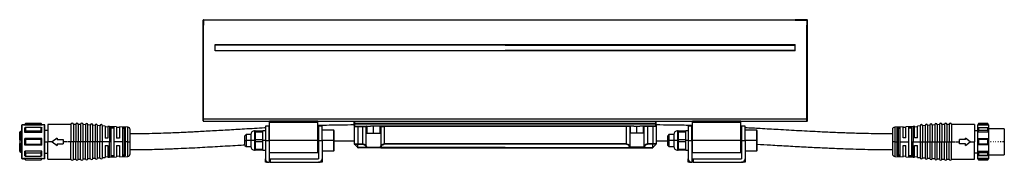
# Model space of a CAD drawing. Header units: millimetres. Extents: x -339 to 1189, y 337 to 856.
# Tile 10 of 10: x 781 to 1189, y 604 to 663. Entities that reach past the tile are written whole.
import ezdxf

# ---------------------------------------------------------------- set-up
doc = ezdxf.new("R2010")
doc.units = ezdxf.units.MM

# ---------------------------------------------------------------- blocks, each defined once
blk = doc.blocks.new('Drawing View6')
at = {"color": 7, "linetype": 'Continuous', "lineweight": 25}
for p, q in [((-62.5, 43.36), (-62.3, 43.36)), ((-62.5, 41.36), (-62.5, 43.36)), ((-62.5, 2.56), (-62.5, 41.36)), ((-62.5, 41.36), (-62.3, 41.36)), ((-62.3, 43.56), (-57.5, 43.56)), ((-62.3, 43.56), (-62.3, 43.36)), ((-62.3, 43.36), (-62.3, 41.36)), ((-57.5, 43.36), (-62.3, 43.36)), ((-62.3, 2.56), (-62.3, 41.36)), ((-57.5, 43.56), (182.5, 43.56)), ((182.5, 43.36), (-57.5, 43.36)), ((187.3, 43.56), (182.5, 43.56)), ((182.5, 43.36), (187.3, 43.36)), ((187.3, 43.56), (187.3, 43.36)), ((187.3, 43.36), (187.3, 41.36)), ((187.5, 43.36), (187.3, 43.36)), ((187.3, 2.56), (187.3, 41.36)), ((187.5, 41.36), (187.3, 41.36)), ((187.5, 41.36), (187.5, 43.36)), ((187.5, 2.56), (187.5, 41.36)), ((-57.5, 30.66), (-57.5, 33.26)), ((-57.5, 33.26), (182.5, 33.26)), ((62.5, 33.06), (-57.5, 33.06)), ((62.5, 33.06), (182.5, 33.06)), ((182.5, 30.66), (182.5, 33.26)), ((-57.5, 30.86), (62.5, 30.86)), ((182.5, 30.66), (-57.5, 30.66)), ((182.5, 30.86), (62.5, 30.86)), ((-137.3, 0.05), (-137.35, 0.05)), ((-137.35, -0.08), (-137.35, 0.05)), ((-137.3, -0.08), (-137.3, 0.05)), ((-136.79, 0.05), (-137.3, 0.05)), ((-136.25, 0.05), (-136.79, 0.05)), ((-135.96, 0.55), (-136.25, 0.05)), ((-136.25, -0.08), (-136.25, 0.05)), ((-129.54, 0.55), (-135.96, 0.55)), ((-135.96, 0.48), (-135.96, 0.55)), ((-135.96, 0.48), (-129.54, 0.48)), ((-129.25, 0.05), (-129.54, 0.55)), ((-129.54, 0.55), (-129.54, 0.48)), ((-129.21, 0.05), (-129.25, 0.05)), ((-129.25, 0.05), (-129.25, -0.08)), ((-128.2, 0.05), (-129.21, 0.05)), ((-128.2, -13.95), (-128.2, 0.05)), ((-117.2, 0.2), (-126.7, 0.2)), ((-126.7, 0.2), (-126.7, -6.95)), ((-117.2, 0.2), (-117.2, -6.95)), ((-115.2, 0.2), (-116.2, 0.2)), ((-116.2, 0.2), (-116.2, -6.95)), ((-115.2, 0.2), (-115.2, -6.95)), ((-113.2, 0.2), (-114.2, 0.2)), ((-114.2, 0.2), (-114.2, -6.95)), ((-113.2, 0.2), (-113.2, -6.95)), ((-112.2, -6.95), (-112.2, 0.2)), ((-111.2, 0.09), (-112.2, 0.17)), ((-111.2, 0.09), (-111.2, -6.95)), ((-110.2, -6.95), (-110.2, 0.06)), ((-109.2, -0.05), (-110.2, 0.02)), ((-62.3, 2.56), (-62.5, 2.56)), ((-62.5, 1.76), (-62.5, 2.56)), ((-62.3, 2.56), (187.3, 2.56)), ((-62.3, 1.56), (-62.3, 2.56)), ((-62.3, 1.56), (-35, 1.56)), ((-35, 1.06), (-35, 1.56)), ((-15, 1.56), (-35, 1.56)), ((-15, 1.06), (-35, 1.06)), ((-35, -6.44), (-35, 1.06)), ((-15, 1.06), (-15, 1.56)), ((-15, 1.56), (140, 1.56)), ((-15, -6.44), (-15, 1.06)), ((0, 0.76), (0, 1.36)), ((0, 0.76), (0.2, 0.76)), ((0, 0.36), (0, 0.76)), ((0, 0.36), (0.2, 0.36)), ((0, -0.24), (0, 0.36)), ((0.2, 0.76), (0.2, 1.56)), ((0.2, 0.76), (124.8, 0.76)), ((0.2, 0.36), (0.2, 0.76)), ((0.2, -0.44), (0.2, 0.36)), ((124.8, 0.36), (0.2, 0.36)), ((124.8, 0.76), (124.8, 1.56)), ((125, 0.76), (124.8, 0.76)), ((124.8, 0.36), (124.8, 0.76)), ((124.8, -0.44), (124.8, 0.36)), ((125, 0.36), (124.8, 0.36)), ((125, 0.76), (125, 1.36)), ((125, 0.36), (125, 0.76)), ((125, -0.24), (125, 0.36)), ((140, 1.06), (140, 1.56)), ((160, 1.56), (140, 1.56)), ((160, 1.06), (140, 1.06)), ((140, -6.44), (140, 1.06)), ((160, 1.06), (160, 1.56)), ((160, 1.56), (187.3, 1.56)), ((160, -6.44), (160, 1.06)), ((187.3, 2.56), (187.5, 2.56)), ((187.3, 1.56), (187.3, 2.56)), ((187.5, 1.76), (187.5, 2.56)), ((240.2, 0.03), (239.2, -0.04)), ((240.2, 0.07), (240.2, -6.94)), ((242.2, 0.17), (241.2, 0.1)), ((241.2, 0.1), (241.2, -6.94)), ((242.2, 0.21), (242.2, -6.94)), ((244.2, 0.21), (243.2, 0.21)), ((243.2, 0.21), (243.2, -6.94)), ((244.2, 0.21), (244.2, -6.94)), ((246.2, 0.21), (245.2, 0.21)), ((245.2, 0.21), (245.2, -6.94)), ((246.2, 0.21), (246.2, -6.94)), ((256.7, 0.21), (247.2, 0.21)), ((247.2, 0.21), (247.2, -6.94)), ((256.7, 0.21), (256.7, -6.94)), ((258.3, 0.56), (258, 0.06)), ((258, -0.05), (258, 0.06)), ((262.2, 0.56), (258.3, 0.56)), ((262.2, 0.5), (258.3, 0.5)), ((262.5, 0.06), (262.2, 0.56)), ((262.2, 0.5), (262.2, 0.56)), ((-138.4, -6.2), (-138.4, -3)), ((-137.5, -2.7), (-138.1, -2.7)), ((-138.1, -2.7), (-138.1, -6.2)), ((-137.5, -0.23), (-137.5, -0.1)), ((-137.5, -13.67), (-137.5, -0.23)), ((-137.35, -13.81), (-137.35, -0.08)), ((-137.3, -0.08), (-137.35, -0.08)), ((-136.25, -0.08), (-136.87, -0.08)), ((-129.25, -0.08), (-136.25, -0.08)), ((-136.25, -3.06), (-136.25, -1.13)), ((-129.25, -3.06), (-136.25, -3.06)), ((-135.96, -0.96), (-135.96, -2.43)), ((-135.96, -0.96), (-129.54, -0.96)), ((-135.96, -2.43), (-129.54, -2.43)), ((-129.54, -2.43), (-129.54, -0.96)), ((-129.13, -0.08), (-129.25, -0.08)), ((-129.25, -3.06), (-129.25, -1.13)), ((-128, -13.75), (-128, -0.15)), ((-126.7, -2.22), (-128, -2.22)), ((-109.2, -0.05), (-109.2, -6.95)), ((-108.2, -6.95), (-108.2, -0.08)), ((-107.2, -0.19), (-108.2, -0.12)), ((-107.2, -0.19), (-107.2, -6.95)), ((-106.2, -6.95), (-106.2, -0.23)), ((-105.2, -0.33), (-106.2, -0.26)), ((-105.2, -0.33), (-105.2, -6.95)), ((-104.2, -6.95), (-104.2, -0.37)), ((-103.1, -0.48), (-104.2, -0.4)), ((-103.1, -0.48), (-103.1, -5.45)), ((-101.9, -0.87), (-103.1, -0.78)), ((-101.25, -0.61), (-101.9, -0.57)), ((-101.9, -0.57), (-101.9, -5.45)), ((-98.3, -0.73), (-101.25, -0.61)), ((-101.25, -0.61), (-101.25, -6.95)), ((-100.7, -0.82), (-100.7, -6.95)), ((-99.5, -0.86), (-99.5, -6.95)), ((-98.3, -0.73), (-98.3, -5.45)), ((-97.1, -1.08), (-98.3, -1.03)), ((-93.66, -0.91), (-97.1, -0.78)), ((-97.1, -0.78), (-97.1, -5.45)), ((-95.9, -1.03), (-95.9, -6.95)), ((-95.23, -1.37), (-95.23, -12.53)), ((-94.7, -1.37), (-95.23, -1.37)), ((-94.7, -1.08), (-94.7, -6.95)), ((-93.66, -6.95), (-93.66, -0.91)), ((-92.7, -6.95), (-92.7, -1.91)), ((-44.75, -3.94), (-45.25, -4.44)), ((-42.75, -3.94), (-44.75, -3.94)), ((-44.75, -3.94), (-44.75, -6.44)), ((-42.75, -3.94), (-42.75, -6.44)), ((-40.95, -2.44), (-41.25, -2.44)), ((-41.25, -2.44), (-41.25, -6.44)), ((-40.95, -2.44), (-37.75, -2.44)), ((-40.95, -2.44), (-40.95, -2.94)), ((-40.95, -2.94), (-40.95, -4.44)), ((-37.75, -2.94), (-40.95, -2.94)), ((-36.75, -2.44), (-37.75, -2.44)), ((-37.75, -2.94), (-37.75, -2.44)), ((-37.75, -5.94), (-37.75, -2.94)), ((-35.25, -0.44), (-36.75, -0.44)), ((-36.75, -0.44), (-36.75, -6.44)), ((-35.25, -6.44), (-35.25, -0.44)), ((-35, -1.13), (-35.25, -1.15)), ((-35, -3.94), (-35.25, -3.94)), ((-14.75, -3.94), (-15, -3.94)), ((-13.25, -0.44), (-14.75, -0.44)), ((-14.75, -0.44), (-14.75, -6.44)), ((-13.25, -6.44), (-13.25, -0.44)), ((-8.45, -2.19), (-13.25, -2.19)), ((-8.25, -2.39), (-8.45, -2.19)), ((-8.45, -6.44), (-8.45, -2.19)), ((-8.25, -6.44), (-8.25, -2.39)), ((0, -0.24), (0, -7.86)), ((0.2, -0.44), (6.75, -0.44)), ((0.35, -0.64), (1.5, -0.64)), ((1.5, -0.64), (1.5, -0.44)), ((1.5, -0.64), (3.57, -0.64)), ((1.5, -0.64), (1.5, -7.86)), ((3.57, -0.64), (3.57, -0.44)), ((3.57, -0.64), (5.02, -0.64)), ((3.57, -7.86), (3.57, -0.64)), ((5.02, -8.81), (5.02, -0.64)), ((5.02, -0.64), (5.25, -0.64)), ((5.25, -0.44), (5.25, -3.34)), ((5.25, -3.34), (5.35, -3.44)), ((5.25, -3.34), (8, -3.34)), ((5.35, -3.44), (8, -3.44)), ((8, -0.44), (6.75, -0.44)), ((8, -3.34), (8, -0.44)), ((9.25, -0.44), (8, -0.44)), ((8, -3.34), (10.75, -3.34)), ((8, -3.34), (8, -3.44)), ((8, -3.44), (10.65, -3.44)), ((115.75, -0.44), (9.25, -0.44)), ((10.65, -3.44), (10.75, -3.34)), ((10.75, -3.34), (10.75, -0.44)), ((10.75, -0.64), (10.98, -0.64)), ((10.98, -0.64), (12.43, -0.64)), ((10.98, -0.64), (10.98, -8.81)), ((12.43, -0.64), (12.43, -0.44)), ((112.57, -0.64), (12.43, -0.64)), ((12.43, -0.64), (12.43, -7.86)), ((112.57, -0.64), (112.57, -0.44)), ((114.02, -0.64), (112.57, -0.64)), ((112.57, -0.64), (112.57, -7.86)), ((114.02, -0.64), (114.02, -8.81)), ((114.25, -0.64), (114.02, -0.64)), ((114.25, -0.44), (114.25, -3.34)), ((114.25, -3.34), (114.35, -3.44)), ((117, -3.34), (114.25, -3.34)), ((117, -3.44), (114.35, -3.44)), ((115.75, -0.44), (117, -0.44)), ((117, -3.34), (117, -0.44)), ((117, -0.44), (118.25, -0.44)), ((119.75, -3.34), (117, -3.34)), ((117, -3.34), (117, -3.44)), ((119.65, -3.44), (117, -3.44)), ((124.8, -0.44), (118.25, -0.44)), ((119.65, -3.44), (119.75, -3.34)), ((119.75, -3.34), (119.75, -0.44)), ((119.98, -0.64), (119.75, -0.64)), ((121.43, -0.64), (119.98, -0.64)), ((119.98, -8.81), (119.98, -0.64)), ((121.43, -0.64), (121.43, -0.44)), ((123.5, -0.64), (121.43, -0.64)), ((121.43, -7.86), (121.43, -0.64)), ((123.5, -0.64), (123.5, -0.44)), ((124.65, -0.64), (123.5, -0.64)), ((123.5, -0.64), (123.5, -7.86)), ((125, -0.24), (125, -7.86)), ((130.25, -3.94), (129.75, -4.44)), ((132.25, -3.94), (130.25, -3.94)), ((130.25, -3.94), (130.25, -6.44)), ((132.25, -3.94), (132.25, -6.44)), ((134.05, -2.44), (133.75, -2.44)), ((133.75, -2.44), (133.75, -6.44)), ((134.05, -2.44), (137.25, -2.44)), ((134.05, -2.44), (134.05, -2.94)), ((134.05, -2.94), (134.05, -4.44)), ((137.25, -2.94), (134.05, -2.94)), ((138.25, -2.44), (137.25, -2.44)), ((137.25, -2.94), (137.25, -2.44)), ((137.25, -5.94), (137.25, -2.94)), ((139.75, -0.44), (138.25, -0.44)), ((138.25, -0.44), (138.25, -6.44)), ((139.75, -6.44), (139.75, -0.44)), ((140, -3.94), (139.75, -3.94)), ((160.25, -1.09), (160, -1.08)), ((160.25, -3.94), (160, -3.94)), ((161.75, -0.44), (160.25, -0.44)), ((160.25, -0.44), (160.25, -6.44)), ((161.75, -6.44), (161.75, -0.44)), ((166.55, -2.19), (161.75, -2.19)), ((166.75, -2.39), (166.55, -2.19)), ((166.55, -6.44), (166.55, -2.19)), ((166.75, -6.44), (166.75, -2.39)), ((222.7, -1.9), (222.7, -6.94)), ((227.1, -0.77), (223.66, -0.9)), ((223.66, -0.9), (223.66, -6.94)), ((224.7, -6.94), (224.7, -1.07)), ((224.7, -1.36), (225.23, -1.36)), ((225.23, -12.52), (225.23, -1.36)), ((225.9, -6.94), (225.9, -1.02)), ((227.1, -5.37), (227.1, -0.77)), ((228.3, -1.02), (227.1, -1.07)), ((231.25, -0.61), (228.3, -0.72)), ((228.3, -5.37), (228.3, -0.72)), ((229.5, -6.94), (229.5, -0.86)), ((230.7, -6.94), (230.7, -0.81)), ((231.9, -0.56), (231.25, -0.61)), ((231.25, -0.61), (231.25, -6.94)), ((231.9, -5.37), (231.9, -0.56)), ((233.1, -0.78), (231.9, -0.86)), ((234.2, -0.4), (233.1, -0.47)), ((233.1, -5.37), (233.1, -0.47)), ((234.2, -0.36), (234.2, -6.94)), ((236.2, -0.25), (235.2, -0.33)), ((235.2, -0.33), (235.2, -6.94)), ((236.2, -0.22), (236.2, -6.94)), ((238.2, -0.11), (237.2, -0.18)), ((237.2, -0.18), (237.2, -6.94)), ((238.2, -0.08), (238.2, -6.94)), ((239.2, -0.04), (239.2, -6.94)), ((256.7, -2.29), (258, -2.29)), ((262.5, -0.05), (258, -0.05)), ((262.5, -1.19), (258, -1.19)), ((262.5, -2.96), (258, -2.96)), ((262.2, -1.2), (258.3, -1.2)), ((262.2, -2.33), (258.3, -2.33)), ((269, -1.54), (262.5, -1.54)), ((262.5, -2.96), (262.5, -5.69)), ((269, -1.54), (269, -6.94)), ((-138.4, -6.2), (-138.4, -7.7)), ((-138.4, -10.9), (-138.4, -7.7)), ((-138.1, -6.2), (-137.5, -6.2)), ((-138.1, -7.7), (-137.5, -7.7)), ((-138.1, -7.7), (-138.1, -11.2)), ((-136.25, -8.32), (-136.25, -5.58)), ((-129.25, -5.58), (-136.25, -5.58)), ((-135.96, -5.91), (-135.96, -7.99)), ((-135.96, -5.91), (-129.54, -5.91)), ((-135.96, -7.99), (-129.54, -7.99)), ((-129.54, -7.99), (-129.54, -5.91)), ((-129.25, -8.32), (-129.25, -5.58)), ((-128, -6.95), (-126.7, -6.95)), ((-126.7, -14.1), (-126.7, -6.95)), ((-124.9, -6.95), (-126.7, -6.95)), ((-122.9, -5.45), (-124.9, -6.95)), ((-124.9, -6.95), (-122.9, -8.45)), ((-122.9, -5.45), (-122.9, -6.05)), ((-122.9, -6.05), (-120.4, -6.05)), ((-122.9, -7.85), (-120.4, -7.85)), ((-122.9, -7.85), (-122.9, -8.45)), ((-120.4, -6.05), (-120.4, -7.85)), ((-118.89, -6.95), (-120.4, -6.95)), ((-117.2, -6.95), (-118.66, -6.95)), ((-116.2, -6.95), (-117.2, -6.95)), ((-117.2, -14.1), (-117.2, -6.95)), ((-116.2, -14.1), (-116.2, -6.95)), ((-115.2, -6.95), (-116.2, -6.95)), ((-115.2, -14.1), (-115.2, -6.95)), ((-114.2, -6.95), (-115.2, -6.95)), ((-114.2, -14.1), (-114.2, -6.95)), ((-113.2, -6.95), (-114.2, -6.95)), ((-112.2, -6.95), (-113.2, -6.95)), ((-113.2, -14.1), (-113.2, -6.95)), ((-112.2, -14.1), (-112.2, -6.95)), ((-111.2, -6.95), (-112.2, -6.95)), ((-110.2, -6.95), (-111.2, -6.95)), ((-111.2, -13.99), (-111.2, -6.95)), ((-110.2, -13.96), (-110.2, -6.95)), ((-109.2, -6.95), (-110.2, -6.95)), ((-109.2, -13.85), (-109.2, -6.95)), ((-108.2, -6.95), (-109.2, -6.95)), ((-108.2, -13.81), (-108.2, -6.95)), ((-107.2, -6.95), (-108.2, -6.95)), ((-107.2, -13.71), (-107.2, -6.95)), ((-106.2, -6.95), (-107.2, -6.95)), ((-106.2, -13.67), (-106.2, -6.95)), ((-105.2, -6.95), (-106.2, -6.95)), ((-105.2, -13.57), (-105.2, -6.95)), ((-104.2, -6.95), (-105.2, -6.95)), ((-104.2, -13.53), (-104.2, -6.95)), ((-101.25, -6.95), (-104.2, -6.95)), ((-101.9, -5.45), (-103.1, -5.45)), ((-101.25, -13.28), (-101.25, -6.95)), ((-100.7, -6.95), (-101.25, -6.95)), ((-100.7, -6.95), (-100.7, -13.08)), ((-99.5, -6.95), (-99.5, -13.03)), ((-95.9, -6.95), (-99.5, -6.95)), ((-97.1, -5.45), (-98.3, -5.45)), ((-95.9, -6.95), (-95.9, -12.87)), ((-94.7, -6.95), (-94.7, -12.82)), ((-93.66, -6.95), (-94.7, -6.95)), ((-93.66, -6.95), (-92.7, -6.95)), ((-93.66, -12.99), (-93.66, -6.95)), ((-92.7, -11.99), (-92.7, -6.95)), ((-45.25, -6.44), (-45.25, -4.44)), ((-45.25, -8.44), (-45.25, -6.44)), ((-45.25, -6.44), (-44.75, -6.44)), ((-44.75, -6.44), (-44.75, -8.94)), ((-42.75, -6.44), (-44.75, -6.44)), ((-42.75, -6.45), (-42.75, -6.44)), ((-41.25, -6.44), (-42.75, -6.44)), ((-42.75, -6.45), (-42.75, -8.94)), ((-41.25, -6.44), (-41.25, -6.46)), ((-41.25, -6.44), (-40.95, -6.44)), ((-41.25, -6.46), (-41.25, -10.44)), ((-40.95, -4.44), (-40.95, -5.94)), ((-40.95, -5.94), (-40.95, -6.94)), ((-40.95, -5.94), (-37.75, -5.94)), ((-37.75, -6.94), (-40.95, -6.94)), ((-40.95, -6.94), (-40.95, -8.44)), ((-37.75, -6.94), (-37.75, -5.94)), ((-36.75, -6.44), (-37.75, -6.44)), ((-37.75, -9.94), (-37.75, -6.94)), ((-36.75, -6.44), (-36.75, -13.94)), ((-36.75, -6.44), (-35.25, -6.44)), ((-35.25, -6.44), (-35.25, -15.44)), ((-35, -6.44), (-35.25, -6.44)), ((-15, -6.44), (-35, -6.44)), ((-35, -11.44), (-35, -6.44)), ((-15, -11.44), (-15, -6.44)), ((-14.75, -6.44), (-15, -6.44)), ((-14.75, -6.44), (-13.25, -6.44)), ((-14.75, -6.44), (-14.75, -13.94)), ((-8.45, -6.44), (-13.25, -6.44)), ((-13.25, -6.44), (-13.25, -13.94)), ((-8.45, -6.44), (-8.25, -6.44)), ((-8.45, -10.69), (-8.45, -6.44)), ((-8.25, -10.49), (-8.25, -6.44)), ((0, -7.86), (1.5, -7.86)), ((0.06, -8), (1.5, -8)), ((1.44, -9.38), (0.06, -8)), ((1.5, -7.86), (3.57, -7.86)), ((1.5, -8), (3.57, -8)), ((1.5, -9.38), (1.5, -8)), ((3.57, -7.86), (3.57, -8)), ((12.43, -7.86), (12.43, -8)), ((112.57, -7.86), (12.43, -7.86)), ((112.57, -8), (12.43, -8)), ((112.57, -7.86), (112.57, -8)), ((121.43, -7.86), (121.43, -8)), ((123.5, -7.86), (121.43, -7.86)), ((123.5, -8), (121.43, -8)), ((125, -7.86), (123.5, -7.86)), ((124.94, -8), (123.5, -8)), ((123.5, -9.38), (123.5, -8)), ((123.56, -9.38), (124.94, -8)), ((125, -6.5), (129.75, -6.53)), ((129.75, -6.44), (129.75, -4.44)), ((129.75, -6.44), (130.25, -6.44)), ((129.75, -8.44), (129.75, -6.44)), ((130.25, -6.44), (130.25, -8.94)), ((132.25, -6.44), (130.25, -6.44)), ((133.75, -6.44), (132.25, -6.44)), ((132.25, -6.45), (132.25, -6.44)), ((132.25, -6.45), (132.25, -8.94)), ((133.75, -6.44), (133.75, -6.46)), ((133.75, -6.44), (134.05, -6.44)), ((133.75, -6.46), (133.75, -10.44)), ((134.05, -4.44), (134.05, -5.94)), ((134.05, -5.94), (134.05, -6.94)), ((134.05, -5.94), (137.25, -5.94)), ((137.25, -6.94), (134.05, -6.94)), ((134.05, -6.94), (134.05, -8.44)), ((137.25, -6.94), (137.25, -5.94)), ((138.25, -6.44), (137.25, -6.44)), ((137.25, -9.94), (137.25, -6.94)), ((138.25, -6.44), (139.75, -6.44)), ((138.25, -6.44), (138.25, -13.94)), ((139.75, -6.44), (139.75, -15.44)), ((140, -6.44), (139.75, -6.44)), ((160, -6.44), (140, -6.44)), ((140, -11.44), (140, -6.44)), ((160, -11.44), (160, -6.44)), ((160.25, -6.44), (160, -6.44)), ((160.25, -6.44), (160.25, -13.94)), ((160.25, -6.44), (161.75, -6.44)), ((166.55, -6.44), (161.75, -6.44)), ((161.75, -6.44), (161.75, -13.94)), ((166.55, -10.69), (166.55, -6.44)), ((166.55, -6.44), (166.75, -6.44)), ((166.75, -10.49), (166.75, -6.44)), ((222.7, -6.94), (222.7, -11.98)), ((223.66, -6.94), (222.7, -6.94)), ((223.66, -6.94), (224.7, -6.94)), ((223.66, -6.94), (223.66, -12.98)), ((224.7, -12.81), (224.7, -6.94)), ((225.9, -12.86), (225.9, -6.94)), ((225.9, -6.94), (229.5, -6.94)), ((228.3, -5.37), (227.1, -5.37)), ((229.5, -13.03), (229.5, -6.94)), ((230.7, -13.07), (230.7, -6.94)), ((230.7, -6.94), (231.25, -6.94)), ((231.25, -13.28), (231.25, -6.94)), ((231.25, -6.94), (234.2, -6.94)), ((233.1, -5.37), (231.9, -5.37)), ((234.2, -6.94), (234.2, -13.52)), ((234.2, -6.94), (235.2, -6.94)), ((235.2, -13.56), (235.2, -6.94)), ((235.2, -6.94), (236.2, -6.94)), ((236.2, -6.94), (236.2, -13.66)), ((236.2, -6.94), (237.2, -6.94)), ((237.2, -13.7), (237.2, -6.94)), ((237.2, -6.94), (238.2, -6.94)), ((238.2, -6.94), (238.2, -13.81)), ((238.2, -6.94), (239.2, -6.94)), ((239.2, -13.84), (239.2, -6.94)), ((239.2, -6.94), (240.2, -6.94)), ((240.2, -6.94), (240.2, -13.95)), ((240.2, -6.94), (241.2, -6.94)), ((241.2, -13.98), (241.2, -6.94)), ((241.2, -6.94), (242.2, -6.94)), ((242.2, -6.94), (242.2, -14.09)), ((242.2, -6.94), (243.2, -6.94)), ((243.2, -14.09), (243.2, -6.94)), ((243.2, -6.94), (244.2, -6.94)), ((244.2, -6.94), (245.2, -6.94)), ((244.2, -14.09), (244.2, -6.94)), ((245.2, -14.09), (245.2, -6.94)), ((245.2, -6.94), (246.2, -6.94)), ((246.2, -6.94), (247.2, -6.94)), ((246.2, -14.09), (246.2, -6.94)), ((247.2, -14.09), (247.2, -6.94)), ((247.2, -6.94), (248.66, -6.94)), ((248.89, -6.94), (250.4, -6.94)), ((250.4, -7.84), (250.4, -6.04)), ((252.9, -6.04), (250.4, -6.04)), ((252.9, -7.84), (250.4, -7.84)), ((252.9, -6.04), (252.9, -5.44)), ((254.9, -6.94), (252.9, -5.44)), ((252.9, -8.44), (254.9, -6.94)), ((252.9, -8.44), (252.9, -7.84)), ((254.9, -6.94), (256.7, -6.94)), ((256.7, -14.09), (256.7, -6.94)), ((262.5, -5.69), (258, -5.69)), ((262.2, -6.02), (258.3, -6.02)), ((262.2, -7.87), (258.3, -7.87)), ((262.5, -5.69), (262.5, -8.19)), ((263.54, -6.94), (263.35, -6.94)), ((264.54, -6.94), (264.35, -6.94)), ((265.54, -6.94), (265.35, -6.94)), ((266.54, -6.94), (266.35, -6.94)), ((267.65, -6.94), (267.35, -6.94)), ((269, -6.94), (268.24, -6.94)), ((269, -6.94), (269, -12.34)), ((-138.1, -11.2), (-137.5, -11.2)), ((-129.25, -8.32), (-136.25, -8.32)), ((-129.25, -10.84), (-136.25, -10.84)), ((-136.25, -12.77), (-136.25, -10.84)), ((-135.96, -11.46), (-129.54, -11.46)), ((-135.96, -11.46), (-135.96, -12.94)), ((-129.54, -12.94), (-129.54, -11.46)), ((-129.25, -12.77), (-129.25, -10.84)), ((-128, -11.67), (-126.7, -11.67)), ((-103.1, -8.52), (-101.9, -8.52)), ((-103.1, -8.52), (-103.1, -13.42)), ((-101.9, -8.52), (-101.9, -13.33)), ((-98.3, -8.52), (-97.1, -8.52)), ((-98.3, -8.52), (-98.3, -13.17)), ((-97.1, -8.52), (-97.1, -13.12)), ((-45.25, -8.44), (-44.75, -8.94)), ((-44.75, -8.94), (-42.75, -8.94)), ((-41.25, -10.44), (-40.95, -10.44)), ((-40.95, -8.44), (-40.95, -9.94)), ((-40.95, -9.94), (-37.75, -9.94)), ((-40.95, -9.94), (-40.95, -10.44)), ((-37.75, -10.44), (-40.95, -10.44)), ((-37.75, -10.44), (-37.75, -9.94)), ((-37.75, -10.44), (-36.75, -10.44)), ((-35.25, -8.94), (-35, -8.94)), ((-35, -11.44), (-15, -11.44)), ((-15, -8.94), (-14.75, -8.94)), ((-13.25, -10.69), (-8.45, -10.69)), ((-8.45, -10.69), (-8.25, -10.49)), ((4.98, -9.38), (1.5, -9.38)), ((4.98, -9.44), (1.58, -9.44)), ((4.98, -9.38), (4.98, -9.44)), ((11.02, -9.44), (4.98, -9.44)), ((5.16, -9.24), (10.84, -9.24)), ((62.5, -9.38), (11.02, -9.38)), ((11.02, -9.44), (11.02, -9.38)), ((11.02, -9.44), (113.98, -9.44)), ((62.5, -9.38), (113.98, -9.38)), ((113.98, -9.44), (113.98, -9.38)), ((113.98, -9.44), (120.02, -9.44)), ((119.84, -9.24), (114.16, -9.24)), ((120.02, -9.38), (123.5, -9.38)), ((120.02, -9.38), (120.02, -9.44)), ((120.02, -9.44), (123.42, -9.44)), ((129.75, -8.44), (130.25, -8.94)), ((130.25, -8.94), (132.25, -8.94)), ((133.75, -10.44), (134.05, -10.44)), ((134.05, -8.44), (134.05, -9.94)), ((134.05, -9.94), (137.25, -9.94)), ((134.05, -9.94), (134.05, -10.44)), ((137.25, -10.44), (134.05, -10.44)), ((137.25, -10.44), (137.25, -9.94)), ((137.25, -10.44), (138.25, -10.44)), ((139.75, -8.94), (140, -8.94)), ((140, -11.44), (160, -11.44)), ((160, -8.94), (160.25, -8.94)), ((161.75, -10.69), (166.55, -10.69)), ((166.55, -10.69), (166.75, -10.49)), ((227.1, -13.11), (227.1, -8.44)), ((227.1, -8.44), (228.3, -8.44)), ((228.3, -13.16), (228.3, -8.44)), ((231.9, -13.32), (231.9, -8.44)), ((231.9, -8.44), (233.1, -8.44)), ((233.1, -13.41), (233.1, -8.44)), ((256.7, -11.59), (258, -11.59)), ((262.5, -8.19), (258, -8.19)), ((262.5, -10.93), (258, -10.93)), ((262.2, -11.55), (258.3, -11.55)), ((-137.5, -13.8), (-137.5, -13.67)), ((-137.35, -13.81), (-137.3, -13.81)), ((-137.35, -13.95), (-137.35, -13.81)), ((-137.35, -13.95), (-137.3, -13.95)), ((-137.3, -13.95), (-137.3, -13.81)), ((-136.79, -13.95), (-137.3, -13.95)), ((-136.25, -13.81), (-136.87, -13.81)), ((-136.79, -13.95), (-136.25, -13.95)), ((-129.25, -13.81), (-136.25, -13.81)), ((-136.25, -13.95), (-136.25, -13.81)), ((-136.25, -13.95), (-135.96, -14.45)), ((-135.96, -12.94), (-129.54, -12.94)), ((-135.96, -14.38), (-129.54, -14.38)), ((-135.96, -14.45), (-135.96, -14.38)), ((-135.96, -14.45), (-129.54, -14.45)), ((-129.54, -14.45), (-129.25, -13.95)), ((-129.54, -14.38), (-129.54, -14.45)), ((-129.13, -13.81), (-129.25, -13.81)), ((-129.25, -13.81), (-129.25, -13.95)), ((-129.25, -13.95), (-129.21, -13.95)), ((-128.2, -13.95), (-129.21, -13.95)), ((-126.7, -14.1), (-117.2, -14.1)), ((-116.2, -14.1), (-115.2, -14.1)), ((-114.2, -14.1), (-113.2, -14.1)), ((-112.2, -14.06), (-111.2, -13.99)), ((-110.2, -13.92), (-109.2, -13.85)), ((-108.2, -13.78), (-107.2, -13.71)), ((-106.2, -13.64), (-105.2, -13.57)), ((-104.2, -13.49), (-103.1, -13.42)), ((-103.1, -13.11), (-101.9, -13.03)), ((-101.9, -13.33), (-101.25, -13.28)), ((-101.25, -13.28), (-98.3, -13.17)), ((-98.3, -12.87), (-97.1, -12.82)), ((-97.1, -13.12), (-93.66, -12.99)), ((-94.7, -12.53), (-95.23, -12.53)), ((-36.75, -15.44), (-36.75, -13.94)), ((-36.25, -15.44), (-36.75, -15.44)), ((-36.25, -15.44), (-36.25, -15.06)), ((-36.25, -15.44), (-35.25, -15.44)), ((-35.25, -13.94), (-34.75, -13.94)), ((-34.75, -15.44), (-35.25, -15.44)), ((-34.75, -13.94), (-34.75, -15.44)), ((-34.75, -13.94), (-14.75, -13.94)), ((-34.75, -15.44), (-14.75, -15.44)), ((-13.75, -15.44), (-14.75, -15.44)), ((-13.75, -15.06), (-13.75, -15.44)), ((-13.25, -15.44), (-13.75, -15.44)), ((-13.25, -13.94), (-13.25, -15.44)), ((138.25, -15.44), (138.25, -13.94)), ((138.75, -15.44), (138.25, -15.44)), ((138.75, -15.44), (138.75, -15.06)), ((138.75, -15.44), (139.75, -15.44)), ((139.75, -13.94), (140.25, -13.94)), ((140.25, -15.44), (139.75, -15.44)), ((140.25, -13.94), (140.25, -15.44)), ((140.25, -13.94), (160.25, -13.94)), ((140.25, -15.44), (160.25, -15.44)), ((161.25, -15.44), (160.25, -15.44)), ((161.25, -15.06), (161.25, -15.44)), ((161.75, -15.44), (161.25, -15.44)), ((161.75, -13.94), (161.75, -15.44)), ((223.66, -12.98), (227.1, -13.11)), ((224.7, -12.52), (225.23, -12.52)), ((227.1, -12.81), (228.3, -12.86)), ((228.3, -13.16), (231.25, -13.28)), ((231.25, -13.28), (231.9, -13.32)), ((231.9, -13.02), (233.1, -13.11)), ((233.1, -13.41), (234.2, -13.49)), ((235.2, -13.56), (236.2, -13.63)), ((237.2, -13.7), (238.2, -13.77)), ((239.2, -13.84), (240.2, -13.91)), ((241.2, -13.98), (242.2, -14.06)), ((243.2, -14.09), (244.2, -14.09)), ((245.2, -14.09), (246.2, -14.09)), ((247.2, -14.09), (256.7, -14.09)), ((262.5, -12.7), (258, -12.7)), ((262.5, -13.83), (258, -13.83)), ((258, -13.94), (258.3, -14.44)), ((262.2, -12.69), (258.3, -12.69)), ((262.2, -14.38), (258.3, -14.38)), ((258.3, -14.38), (258.3, -14.44)), ((258.3, -14.44), (262.2, -14.44)), ((262.2, -14.44), (262.5, -13.94)), ((262.5, -12.34), (269, -12.34)), ((262.5, -13.83), (262.5, -13.94))]:
    blk.add_line(p, q, dxfattribs=at)
at = {"color": 7, "linetype": 'Continuous', "lineweight": 25, "flags": 128}
for points in [[(258.3, 0.56), (258.3, 0.55), (258.3, 0.54), (258.3, 0.53), (258.3, 0.5)], [(262.5, 0.06), (262.5, 0.05), (262.5, 0.03), (262.5, 0), (262.5, -0.05)], [(-100.7, -0.82), (-100.03, -0.84), (-99.5, -0.86)], [(-100.7, -1.12), (-100.03, -1.15), (-99.5, -1.17)], [(-95.9, -1.03), (-95.23, -1.06), (-94.7, -1.08)], [(-95.9, -1.34), (-95.53, -1.35), (-95.23, -1.37)], [(224.7, -1.07), (225.37, -1.04), (225.9, -1.02)], [(225.23, -1.36), (225.61, -1.34), (225.9, -1.33)], [(229.5, -0.86), (230.17, -0.83), (230.7, -0.81)], [(229.5, -1.17), (230.17, -1.14), (230.7, -1.12)], [(258, -1.19), (258, -0.98), (258, -0.8), (258, -0.63), (258, -0.47), (258, -0.34), (258, -0.23), (258, -0.13), (258, -0.05)], [(258, -2.96), (258, -2.7), (258, -2.46), (258, -2.22), (258, -1.99), (258, -1.77), (258, -1.57), (258, -1.37), (258, -1.19)], [(258, -5.69), (258, -5.33), (258, -4.97), (258, -4.61), (258, -4.26), (258, -3.92), (258, -3.59), (258, -3.27), (258, -2.96)], [(258.3, -1.2), (258.3, -1.33), (258.3, -1.46), (258.3, -1.6), (258.3, -1.74), (258.3, -1.88), (258.3, -2.03), (258.3, -2.18), (258.3, -2.33)], [(262.2, -2.33), (262.2, -2.18), (262.2, -2.03), (262.2, -1.88), (262.2, -1.74), (262.2, -1.6), (262.2, -1.46), (262.2, -1.33), (262.2, -1.2)], [(262.5, -0.05), (262.5, -0.13), (262.5, -0.23), (262.5, -0.34), (262.5, -0.47), (262.5, -0.63), (262.5, -0.8), (262.5, -0.98), (262.5, -1.19)], [(262.5, -1.19), (262.5, -1.37), (262.5, -1.57), (262.5, -1.77), (262.5, -1.99), (262.5, -2.22), (262.5, -2.46), (262.5, -2.7), (262.5, -2.96)], [(1.5, -7.86), (1.5, -7.88), (1.5, -7.9), (1.5, -7.92), (1.5, -7.94), (1.5, -7.95), (1.5, -7.97), (1.5, -7.99), (1.5, -8)], [(123.5, -7.86), (123.5, -7.88), (123.5, -7.9), (123.5, -7.92), (123.5, -7.94), (123.5, -7.95), (123.5, -7.97), (123.5, -7.99), (123.5, -8)], [(258, -8.19), (258, -7.88), (258, -7.57), (258, -7.26), (258, -6.94), (258, -6.63), (258, -6.31), (258, -6), (258, -5.69)], [(258.3, -6.02), (258.3, -6.25), (258.3, -6.48), (258.3, -6.71), (258.3, -6.94), (258.3, -7.17), (258.3, -7.41), (258.3, -7.64), (258.3, -7.87)], [(262.2, -7.87), (262.2, -7.64), (262.2, -7.41), (262.2, -7.17), (262.2, -6.94), (262.2, -6.71), (262.2, -6.48), (262.2, -6.25), (262.2, -6.02)], [(258, -10.93), (258, -10.62), (258, -10.29), (258, -9.96), (258, -9.62), (258, -9.27), (258, -8.92), (258, -8.56), (258, -8.19)], [(258, -12.7), (258, -12.51), (258, -12.31), (258, -12.11), (258, -11.89), (258, -11.66), (258, -11.43), (258, -11.18), (258, -10.93)], [(258.3, -11.55), (258.3, -11.7), (258.3, -11.85), (258.3, -12), (258.3, -12.15), (258.3, -12.29), (258.3, -12.42), (258.3, -12.56), (258.3, -12.69)], [(262.2, -12.69), (262.2, -12.56), (262.2, -12.42), (262.2, -12.29), (262.2, -12.15), (262.2, -12), (262.2, -11.85), (262.2, -11.7), (262.2, -11.55)], [(262.5, -8.19), (262.5, -8.56), (262.5, -8.92), (262.5, -9.27), (262.5, -9.62), (262.5, -9.96), (262.5, -10.29), (262.5, -10.62), (262.5, -10.93)], [(262.5, -10.93), (262.5, -11.18), (262.5, -11.43), (262.5, -11.66), (262.5, -11.89), (262.5, -12.11), (262.5, -12.31), (262.5, -12.51), (262.5, -12.7)], [(-99.5, -12.72), (-100.17, -12.75), (-100.7, -12.77)], [(-99.5, -13.03), (-100.17, -13.06), (-100.7, -13.08)], [(-95.23, -12.53), (-95.61, -12.55), (-95.9, -12.56)], [(-94.7, -12.82), (-95.37, -12.85), (-95.9, -12.87)], [(225.9, -12.86), (225.23, -12.83), (224.7, -12.81)], [(225.9, -12.55), (225.53, -12.54), (225.23, -12.52)], [(230.7, -12.77), (230.03, -12.74), (229.5, -12.72)], [(230.7, -13.07), (230.03, -13.05), (229.5, -13.03)], [(258, -13.83), (258, -13.75), (258, -13.66), (258, -13.54), (258, -13.41), (258, -13.26), (258, -13.09), (258, -12.9), (258, -12.7)], [(258, -13.94), (258, -13.93), (258, -13.91), (258, -13.88), (258, -13.83)], [(262.2, -14.44), (262.2, -14.44), (262.2, -14.43), (262.2, -14.41), (262.2, -14.38)], [(262.5, -12.7), (262.5, -12.9), (262.5, -13.09), (262.5, -13.26), (262.5, -13.41), (262.5, -13.54), (262.5, -13.66), (262.5, -13.75), (262.5, -13.83)]]:
    blk.add_lwpolyline(points, dxfattribs=at)
at = {"color": 7, "linetype": 'Continuous', "lineweight": 25}
for centre, radius, start, end in [((-62.3, 43.36), 0.2, 90, 180), ((187.3, 43.36), 0.2, 0, 90), ((-137.35, -0.1), 0.15, 90, 180), ((-128.2, -0.15), 0.2, 0, 90), ((-116.7, 0.2), 0.5, 0, 180), ((-114.7, 0.2), 0.5, 0, 180), ((-112.7, 0.2), 0.5, 0, 180), ((-110.7, 0.06), 0.5, 0, 175.9282), ((-108.7, -0.08), 0.5, 0, 175.9282), ((-106.7, -0.23), 0.5, 0, 175.9282), ((-104.7, -0.37), 0.5, 0, 175.9282), ((-62.3, 1.76), 0.2, 180, 270), ((0.2, 1.36), 0.2, 90, 180), ((124.8, 1.36), 0.2, 0, 90), ((187.3, 1.76), 0.2, 270, 0), ((234.7, -0.36), 0.5, 4.0718, 180), ((236.7, -0.22), 0.5, 4.0718, 180), ((238.7, -0.08), 0.5, 4.0718, 180), ((240.7, 0.07), 0.5, 4.0718, 180), ((242.7, 0.21), 0.5, 0, 180), ((244.7, 0.21), 0.5, 0, 180), ((246.7, 0.21), 0.5, 0, 180), ((-138.1, -3), 0.3, 90, 180), ((-137.35, -0.23), 0.149, 89.449, 179.4382), ((-93.7, -1.91), 1, 0, 87.7566), ((-41.25, -3.94), 1.5, 90, 180), ((0.2, -0.24), 0.2, 180, 270), ((0.17, -0.62), 0.181, 353.4238, 81.3869), ((5.21, -0.64), 0.196, 91.1196, 181.0775), ((10.79, -0.64), 0.196, 358.9225, 88.8804), ((114.21, -0.64), 0.196, 91.1196, 181.0775), ((119.79, -0.64), 0.196, 358.9225, 88.8804), ((124.83, -0.62), 0.181, 98.6131, 186.5762), ((124.8, -0.24), 0.2, 270, 0), ((133.75, -3.94), 1.5, 90, 180), ((223.7, -1.9), 1, 92.2434, 180), ((0.2, -7.86), 0.2, 180, 225), ((124.8, -7.86), 0.2, 315, 360), ((-138.1, -10.9), 0.3, 180, 270), ((-93.7, -11.99), 1, 272.2434, 0), ((-41.25, -8.94), 1.5, 180, 270), ((4.81, -8.72), 0.226, 274.4186, 338.195), ((4.94, -9.13), 0.253, 280.4724, 334.9143), ((4.97, -9.25), 0.192, 272.6617, 2.434), ((11.06, -9.13), 0.253, 205.0828, 259.5262), ((11.03, -9.25), 0.192, 177.5681, 267.3022), ((11.19, -8.72), 0.226, 201.805, 265.5815), ((113.81, -8.72), 0.226, 274.4185, 338.195), ((113.94, -9.13), 0.253, 280.4738, 334.9172), ((113.97, -9.25), 0.192, 272.6978, 2.4319), ((120.06, -9.13), 0.253, 205.0857, 259.5276), ((120.03, -9.25), 0.192, 177.566, 267.3383), ((120.19, -8.72), 0.226, 201.805, 265.5814), ((133.75, -8.94), 1.5, 180, 270), ((223.7, -11.98), 1, 180, 267.7566), ((-137.35, -13.67), 0.149, 180.5618, 270.551), ((-137.35, -13.8), 0.15, 180, 270), ((-128.2, -13.75), 0.2, 270, 0), ((-116.7, -14.1), 0.5, 180, 0), ((-114.7, -14.1), 0.5, 180, 0), ((-112.7, -14.1), 0.5, 180, 0), ((-110.7, -13.96), 0.5, 184.0718, 0), ((-108.7, -13.81), 0.5, 184.0718, 0), ((-106.7, -13.67), 0.5, 184.0718, 0), ((-104.7, -13.53), 0.5, 184.0718, 0), ((-35.25, -13.94), 1.5, 180, 270), ((-14.75, -13.94), 1.5, 270, 0), ((139.75, -13.94), 1.5, 180, 270), ((160.25, -13.94), 1.5, 270, 0), ((234.7, -13.52), 0.5, 180, 355.9282), ((236.7, -13.66), 0.5, 180, 355.9282), ((238.7, -13.81), 0.5, 180, 355.9282), ((240.7, -13.95), 0.5, 180, 355.9282), ((242.7, -14.09), 0.5, 180, 0), ((244.7, -14.09), 0.5, 180, 0), ((246.7, -14.09), 0.5, 180, 0)]:
    blk.add_arc(centre, radius, start, end, dxfattribs=at)
for points, knots in [([(-57.5, 43.56), (-57.5, 43.56), (-57.5, 43.54), (-57.5, 43.46), (-57.5, 43.41), (-57.5, 43.36)], [0, 0, 0, 0, 0.5, 0.5, 1, 1, 1, 1]), ([(182.5, 43.36), (182.5, 43.41), (182.5, 43.46), (182.5, 43.54), (182.5, 43.56), (182.5, 43.56)], [0, 0, 0, 0, 0.5, 0.5, 1, 1, 1, 1]), ([(-136.87, -0.08), (-136.84, -0.04), (-136.8, 0.04), (-136.79, 0.05), (-136.79, 0.05)], [0, 0, 0, 0, 0.561532, 1, 1, 1, 1]), ([(-136.25, -0.08), (-136.2, 0.02), (-136.1, 0.21), (-136.01, 0.39), (-135.96, 0.48)], [0, 0, 0, 0, 0.548345, 1, 1, 1, 1]), ([(-129.25, -0.08), (-129.3, 0.02), (-129.4, 0.21), (-129.49, 0.39), (-129.54, 0.48)], [0, 0, 0, 0, 0.548345, 1, 1, 1, 1]), ([(-129.13, -0.08), (-129.16, -0.04), (-129.2, 0.04), (-129.21, 0.05), (-129.21, 0.05)], [0, 0, 0, 0, 0.561532, 1, 1, 1, 1]), ([(0, 0), (-1.83, -0.01), (-5.29, -0.02), (-10.16, -0.12), (-13.32, -0.19), (-14.86, -0.25), (-15, -0.25)], [0, 0, 0, 0, 0.366739, 0.69148, 0.972871, 1, 1, 1, 1]), ([(140, -0.24), (138.82, -0.2), (135.84, -0.12), (130.84, -0.02), (127.02, -0.01), (125, 0)], [0, 0, 0, 0, 0.235255, 0.596433, 1, 1, 1, 1]), ([(258.3, 0.5), (258.24, 0.4), (258.14, 0.21), (258.04, 0.03), (258, -0.05)], [0, 0, 0, 0, 0.571015, 1, 1, 1, 1]), ([(262.5, -0.05), (262.45, 0.05), (262.35, 0.23), (262.25, 0.42), (262.2, 0.5)], [0, 0, 0, 0, 0.548966, 1, 1, 1, 1]), ([(-135.96, -0.96), (-136.02, -0.99), (-136.11, -1.05), (-136.21, -1.1), (-136.25, -1.13)], [0, 0, 0, 0, 0.571498, 1, 1, 1, 1]), ([(-136.25, -3.06), (-136.2, -2.95), (-136.1, -2.74), (-136.01, -2.53), (-135.96, -2.43)], [0, 0, 0, 0, 0.548345, 1, 1, 1, 1]), ([(-129.54, -0.96), (-129.48, -0.99), (-129.39, -1.05), (-129.29, -1.1), (-129.25, -1.13)], [0, 0, 0, 0, 0.571498, 1, 1, 1, 1]), ([(-129.25, -3.06), (-129.3, -2.95), (-129.4, -2.74), (-129.49, -2.53), (-129.54, -2.43)], [0, 0, 0, 0, 0.548345, 1, 1, 1, 1]), ([(-36.75, -1.22), (-36.85, -1.23), (-39.74, -1.38), (-45, -1.69), (-52.51, -2.13), (-59.4, -2.53), (-64.62, -2.81), (-68.36, -3), (-71, -3.12), (-74.22, -3.26), (-78.05, -3.42), (-82.47, -3.56), (-87.41, -3.67), (-90.88, -3.69), (-92.7, -3.7)], [0, 0, 0, 0, 0.005301, 0.155036, 0.282117, 0.408188, 0.524854, 0.562319, 0.608596, 0.666302, 0.734993, 0.814071, 0.902746, 1, 1, 1, 1]), ([(0.05, -0.37), (0.06, -0.43), (0.09, -0.53), (0.22, -0.62), (0.31, -0.64), (0.35, -0.64)], [0, 0, 0, 0, 0.44842, 0.74951, 1, 1, 1, 1]), ([(124.96, -0.35), (124.94, -0.42), (124.92, -0.53), (124.78, -0.62), (124.69, -0.64), (124.65, -0.64)], [0, 0, 0, 0, 0.479727, 0.763727, 1, 1, 1, 1]), ([(222.7, -3.7), (220.95, -3.69), (217.65, -3.68), (212.99, -3.6), (208.92, -3.5), (205.42, -3.39), (202.23, -3.28), (199.16, -3.16), (196.01, -3.02), (191.01, -2.78), (184.15, -2.42), (175.87, -1.96), (168.41, -1.53), (163.84, -1.28), (161.75, -1.17)], [0, 0, 0, 0, 0.085865, 0.162245, 0.229137, 0.286532, 0.334417, 0.386065, 0.437335, 0.489445, 0.63214, 0.77536, 0.896882, 1, 1, 1, 1]), ([(258, -1.19), (258.05, -1.19), (258.15, -1.19), (258.25, -1.2), (258.3, -1.2)], [0, 0, 0, 0, 0.5497002, 1, 1, 1, 1]), ([(258.3, -2.33), (258.24, -2.45), (258.14, -2.66), (258.04, -2.87), (258, -2.96)], [0, 0, 0, 0, 0.570659, 1, 1, 1, 1]), ([(262.2, -1.2), (262.26, -1.2), (262.36, -1.19), (262.46, -1.19), (262.5, -1.19)], [0, 0, 0, 0, 0.571481, 1, 1, 1, 1]), ([(262.5, -2.96), (262.45, -2.84), (262.35, -2.63), (262.25, -2.43), (262.2, -2.33)], [0, 0, 0, 0, 0.549062, 1, 1, 1, 1]), ([(-138.1, -6.2), (-138.14, -6.2), (-138.22, -6.2), (-138.32, -6.2), (-138.39, -6.2), (-138.4, -6.2), (-138.4, -6.2)], [0, 0, 0, 0, 0.245358, 0.495293, 0.74757, 1, 1, 1, 1]), ([(-138.4, -7.7), (-138.4, -7.7), (-138.39, -7.7), (-138.32, -7.7), (-138.22, -7.7), (-138.14, -7.7), (-138.1, -7.7)], [0, 0, 0, 0, 0.2524304, 0.5047072, 0.7546418, 1, 1, 1, 1]), ([(-135.96, -5.91), (-136.02, -5.85), (-136.11, -5.74), (-136.21, -5.63), (-136.25, -5.58)], [0, 0, 0, 0, 0.571498, 1, 1, 1, 1]), ([(-136.25, -8.32), (-136.2, -8.26), (-136.1, -8.15), (-136.01, -8.04), (-135.96, -7.99)], [0, 0, 0, 0, 0.548345, 1, 1, 1, 1]), ([(-129.54, -5.91), (-129.48, -5.85), (-129.39, -5.74), (-129.29, -5.63), (-129.25, -5.58)], [0, 0, 0, 0, 0.571498, 1, 1, 1, 1]), ([(-129.25, -8.32), (-129.3, -8.26), (-129.4, -8.15), (-129.49, -8.04), (-129.54, -7.99)], [0, 0, 0, 0, 0.548345, 1, 1, 1, 1]), ([(-8.25, -6.59), (-7.39, -6.57), (-4.64, -6.51), (-1.89, -6.51), (0, -6.5)], [0, 0, 0, 0, 0.314522, 1, 1, 1, 1]), ([(3.57, -7.86), (3.66, -7.86), (3.85, -7.87), (4.15, -7.95), (4.42, -8.08), (4.67, -8.26), (4.89, -8.5), (4.97, -8.7), (5.02, -8.81)], [0, 0, 0, 0, 0.1228743, 0.2570069, 0.4224443, 0.5813134, 0.7715024, 1, 1, 1, 1]), ([(3.57, -8), (3.65, -8), (3.82, -8.01), (4.07, -8.09), (4.31, -8.22), (4.53, -8.4), (4.72, -8.65), (4.79, -8.84), (4.82, -8.95)], [0, 0, 0, 0, 0.118801, 0.249484, 0.412948, 0.57232, 0.765551, 1, 1, 1, 1]), ([(10.98, -8.81), (10.99, -8.77), (11.02, -8.71), (11.06, -8.62), (11.11, -8.54), (11.16, -8.46), (11.24, -8.35), (11.37, -8.23), (11.56, -8.09), (11.75, -7.99), (11.94, -7.93), (12.11, -7.89), (12.27, -7.86), (12.37, -7.86), (12.43, -7.86)], [0, 0, 0, 0, 0.069075, 0.134452, 0.196145, 0.254172, 0.308553, 0.444853, 0.568689, 0.677814, 0.78108, 0.855029, 0.927809, 1, 1, 1, 1]), ([(11.18, -8.95), (11.24, -8.79), (11.35, -8.5), (11.69, -8.2), (12.06, -8.03), (12.3, -8.01), (12.43, -8)], [0, 0, 0, 0, 0.35113, 0.631954, 0.811632, 1, 1, 1, 1]), ([(112.57, -7.86), (112.61, -7.86), (112.68, -7.86), (112.78, -7.87), (112.89, -7.89), (113, -7.91), (113.11, -7.94), (113.22, -7.98), (113.33, -8.03), (113.45, -8.1), (113.59, -8.19), (113.72, -8.32), (113.84, -8.46), (113.95, -8.63), (113.99, -8.74), (114.02, -8.81)], [0, 0, 0, 0, 0.045451, 0.093487, 0.143983, 0.196837, 0.252049, 0.309573, 0.369406, 0.431491, 0.528071, 0.633217, 0.7469, 0.869168, 1, 1, 1, 1]), ([(113.82, -8.95), (113.76, -8.79), (113.65, -8.5), (113.31, -8.2), (112.94, -8.03), (112.7, -8.01), (112.57, -8)], [0, 0, 0, 0, 0.35113, 0.631954, 0.811632, 1, 1, 1, 1]), ([(121.43, -7.86), (121.34, -7.86), (121.15, -7.87), (120.85, -7.95), (120.58, -8.08), (120.33, -8.26), (120.11, -8.5), (120.03, -8.7), (119.98, -8.81)], [0, 0, 0, 0, 0.122874, 0.257007, 0.422444, 0.581313, 0.771502, 1, 1, 1, 1]), ([(121.43, -8), (121.35, -8), (121.18, -8.01), (120.93, -8.09), (120.69, -8.22), (120.47, -8.4), (120.28, -8.65), (120.21, -8.84), (120.18, -8.95)], [0, 0, 0, 0, 0.118801, 0.249484, 0.412948, 0.57232, 0.765551, 1, 1, 1, 1]), ([(166.75, -7.96), (168.58, -8.06), (172.89, -8.3), (179.62, -8.69), (186.73, -9.08), (192.13, -9.35), (196.07, -9.53), (198.97, -9.66), (202.49, -9.8), (206.65, -9.94), (211.43, -10.07), (216.86, -10.18), (220.68, -10.19), (222.7, -10.2)], [0, 0, 0, 0, 0.098423, 0.230807, 0.361095, 0.479834, 0.520688, 0.572415, 0.635369, 0.709573, 0.795052, 0.891845, 1, 1, 1, 1]), ([(258, -5.69), (258.05, -5.75), (258.15, -5.86), (258.25, -5.97), (258.3, -6.02)], [0, 0, 0, 0, 0.5489654, 1, 1, 1, 1]), ([(258.3, -7.87), (258.24, -7.93), (258.14, -8.04), (258.04, -8.14), (258, -8.19)], [0, 0, 0, 0, 0.571015, 1, 1, 1, 1]), ([(262.2, -6.02), (262.26, -5.95), (262.36, -5.85), (262.46, -5.74), (262.5, -5.69)], [0, 0, 0, 0, 0.571015, 1, 1, 1, 1]), ([(262.5, -8.19), (262.45, -8.13), (262.35, -8.02), (262.25, -7.92), (262.2, -7.87)], [0, 0, 0, 0, 0.548966, 1, 1, 1, 1]), ([(-135.96, -11.46), (-136.02, -11.35), (-136.11, -11.14), (-136.21, -10.93), (-136.25, -10.84)], [0, 0, 0, 0, 0.571498, 1, 1, 1, 1]), ([(-129.54, -11.46), (-129.48, -11.35), (-129.39, -11.14), (-129.29, -10.93), (-129.25, -10.84)], [0, 0, 0, 0, 0.571498, 1, 1, 1, 1]), ([(-92.7, -10.2), (-91.1, -10.19), (-88.07, -10.18), (-83.78, -10.09), (-80, -9.98), (-76.76, -9.87), (-73.3, -9.73), (-69.39, -9.56), (-63.6, -9.27), (-56.52, -8.88), (-49.99, -8.49), (-46.23, -8.27), (-45.25, -8.22)], [0, 0, 0, 0, 0.1008, 0.191518, 0.271341, 0.339635, 0.395919, 0.490245, 0.586485, 0.762175, 0.938246, 1, 1, 1, 1]), ([(1.5, -9.38), (1.49, -9.38), (1.47, -9.38), (1.45, -9.38), (1.44, -9.38), (1.44, -9.38)], [0, 0, 0, 0, 0.5, 0.5, 1, 1, 1, 1]), ([(1.44, -9.38), (1.45, -9.39), (1.46, -9.4), (1.48, -9.41), (1.5, -9.43), (1.53, -9.43), (1.54, -9.44), (1.56, -9.44), (1.58, -9.44), (1.58, -9.44)], [0, 0, 0, 0, 0.10591, 0.267562, 0.469669, 0.607584, 0.746779, 0.875196, 1, 1, 1, 1]), ([(1.58, -9.44), (1.58, -9.44), (1.57, -9.44), (1.56, -9.44), (1.54, -9.43), (1.53, -9.43), (1.52, -9.42), (1.51, -9.41), (1.5, -9.4), (1.5, -9.39), (1.5, -9.38)], [0, 0, 0, 0, 0.09605, 0.254575, 0.390588, 0.527755, 0.661975, 0.78349, 0.892883, 1, 1, 1, 1]), ([(4.82, -8.95), (4.85, -9.03), (4.89, -9.17), (4.95, -9.32), (4.98, -9.38)], [0, 0, 0, 0, 0.553211, 1, 1, 1, 1]), ([(5.02, -8.81), (5.04, -8.89), (5.08, -9.03), (5.14, -9.18), (5.16, -9.24)], [0, 0, 0, 0, 0.553364, 1, 1, 1, 1]), ([(10.84, -9.24), (10.87, -9.16), (10.92, -9.02), (10.96, -8.87), (10.98, -8.81)], [0, 0, 0, 0, 0.541634, 1, 1, 1, 1]), ([(11.02, -9.38), (11.05, -9.3), (11.11, -9.16), (11.16, -9.01), (11.18, -8.95)], [0, 0, 0, 0, 0.5416, 1, 1, 1, 1]), ([(113.98, -9.38), (113.95, -9.3), (113.89, -9.16), (113.84, -9.01), (113.82, -8.95)], [0, 0, 0, 0, 0.5416, 1, 1, 1, 1]), ([(114.16, -9.24), (114.13, -9.16), (114.08, -9.02), (114.04, -8.87), (114.02, -8.81)], [0, 0, 0, 0, 0.5416335, 1, 1, 1, 1]), ([(119.98, -8.81), (119.96, -8.89), (119.92, -9.03), (119.86, -9.18), (119.84, -9.24)], [0, 0, 0, 0, 0.553364, 1, 1, 1, 1]), ([(120.18, -8.95), (120.15, -9.03), (120.11, -9.17), (120.05, -9.32), (120.02, -9.38)], [0, 0, 0, 0, 0.553211, 1, 1, 1, 1]), ([(123.5, -9.38), (123.5, -9.39), (123.5, -9.4), (123.5, -9.41), (123.48, -9.42), (123.47, -9.43), (123.45, -9.44), (123.43, -9.44), (123.42, -9.44), (123.42, -9.44)], [0, 0, 0, 0, 0.107214, 0.216731, 0.30517, 0.47239, 0.745456, 0.875596, 1, 1, 1, 1]), ([(123.42, -9.44), (123.42, -9.44), (123.44, -9.44), (123.46, -9.44), (123.49, -9.43), (123.51, -9.42), (123.53, -9.4), (123.55, -9.39), (123.56, -9.38)], [0, 0, 0, 0, 0.120536, 0.253294, 0.530197, 0.661, 0.785452, 1, 1, 1, 1]), ([(123.56, -9.38), (123.56, -9.38), (123.56, -9.38), (123.55, -9.38), (123.53, -9.38), (123.52, -9.38), (123.51, -9.38), (123.5, -9.38)], [0, 0, 0, 0, 0.230535, 0.446438, 0.647004, 0.831666, 1, 1, 1, 1]), ([(258, -10.93), (258.05, -11.04), (258.15, -11.25), (258.25, -11.46), (258.3, -11.55)], [0, 0, 0, 0, 0.5490618, 1, 1, 1, 1]), ([(262.2, -11.55), (262.26, -11.43), (262.36, -11.22), (262.46, -11.02), (262.5, -10.93)], [0, 0, 0, 0, 0.570659, 1, 1, 1, 1]), ([(-136.79, -13.95), (-136.79, -13.94), (-136.8, -13.93), (-136.85, -13.85), (-136.87, -13.81)], [0, 0, 0, 0, 0.558201, 1, 1, 1, 1]), ([(-136.25, -12.77), (-136.2, -12.8), (-136.1, -12.86), (-136.01, -12.91), (-135.96, -12.94)], [0, 0, 0, 0, 0.548345, 1, 1, 1, 1]), ([(-135.96, -14.38), (-136.02, -14.27), (-136.11, -14.08), (-136.21, -13.89), (-136.25, -13.81)], [0, 0, 0, 0, 0.571498, 1, 1, 1, 1]), ([(-129.25, -12.77), (-129.3, -12.8), (-129.4, -12.86), (-129.49, -12.91), (-129.54, -12.94)], [0, 0, 0, 0, 0.548345, 1, 1, 1, 1]), ([(-129.54, -14.38), (-129.48, -14.27), (-129.39, -14.08), (-129.29, -13.89), (-129.25, -13.81)], [0, 0, 0, 0, 0.571498, 1, 1, 1, 1]), ([(-129.21, -13.95), (-129.21, -13.94), (-129.2, -13.93), (-129.15, -13.85), (-129.13, -13.81)], [0, 0, 0, 0, 0.558201, 1, 1, 1, 1]), ([(258.3, -12.69), (258.24, -12.69), (258.14, -12.69), (258.04, -12.69), (258, -12.7)], [0, 0, 0, 0, 0.571481, 1, 1, 1, 1]), ([(258, -13.83), (258.05, -13.93), (258.15, -14.12), (258.25, -14.3), (258.3, -14.38)], [0, 0, 0, 0, 0.548965, 1, 1, 1, 1]), ([(262.5, -12.7), (262.45, -12.69), (262.35, -12.69), (262.25, -12.69), (262.2, -12.69)], [0, 0, 0, 0, 0.5497, 1, 1, 1, 1]), ([(262.2, -14.38), (262.26, -14.28), (262.36, -14.09), (262.46, -13.91), (262.5, -13.83)], [0, 0, 0, 0, 0.571015, 1, 1, 1, 1])]:
    blk.add_open_spline(points, degree=3, knots=knots, dxfattribs=at)

msp = doc.modelspace()

# ---------------------------------------------------------------- block references
at = {"color": 7, "linetype": 'Continuous', "lineweight": 25}
msp.add_blockref('Drawing View6', (919.81, 619.36), dxfattribs=at)

doc.saveas('drawing.dxf')
